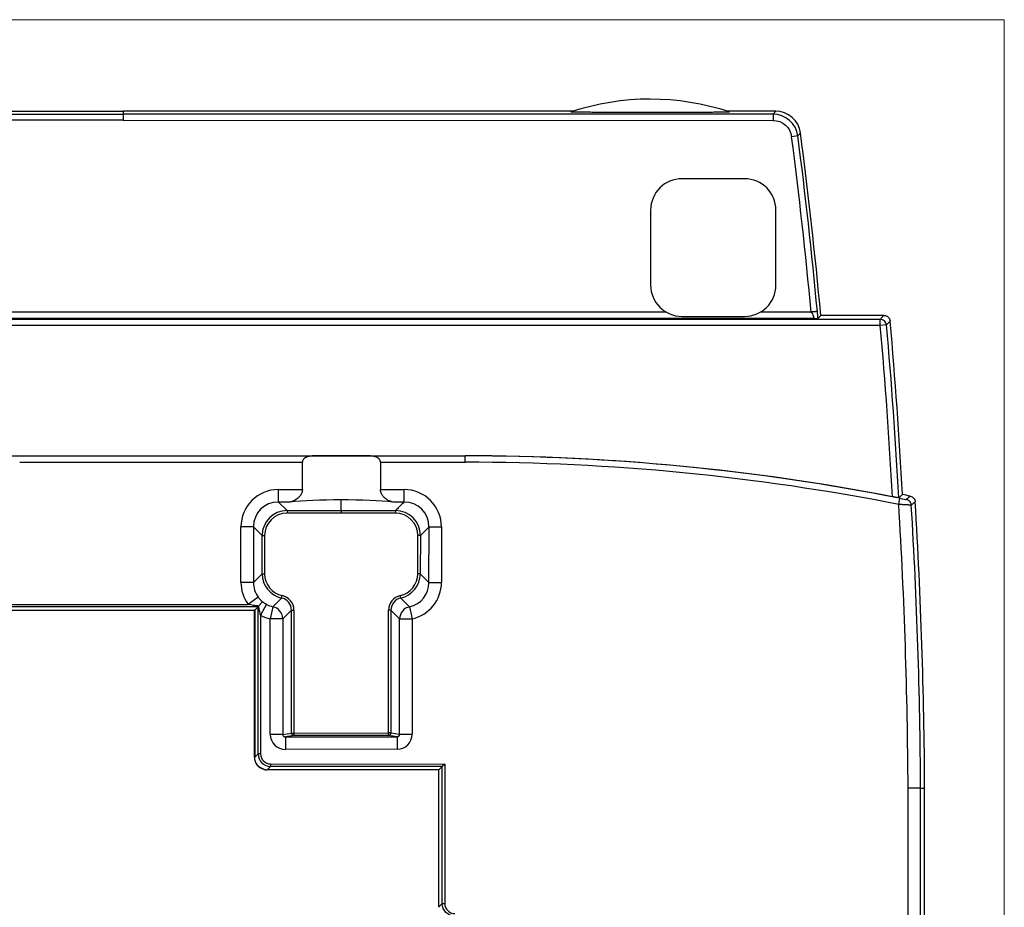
# Model space of a CAD drawing. Header units: millimetres. Extents: x 52 to 577, y 47 to 373.
# Tile 14 of 14: x 498 to 577, y 218 to 289. Entities that reach past the tile are written whole.
import ezdxf

# ---------------------------------------------------------------- set-up
doc = ezdxf.new("R2010")
doc.units = ezdxf.units.MM
doc.layers.add('1', color=7, linetype='Continuous', true_color=0xffffff)

msp = doc.modelspace()

# ---------------------------------------------------------------- linework, layer by layer
at = {"layer": '1', "color": 8, "linetype": 'Continuous', "lineweight": 18}
for q in [(436.261, 289.352), (576.989, 130.648)]:
    msp.add_line((576.989, 289.352), q, dxfattribs=at)
at = {"layer": '1', "color": 18, "linetype": 'Continuous', "lineweight": 25}
for p, q in [((454.73, 281.803), (506.625, 281.812)), ((470.657, 282.045), (506.625, 282.052)), ((542.598, 282.045), (506.625, 282.052)), ((506.625, 282.052), (506.625, 281.812)), ((558.52, 281.803), (506.625, 281.812)), ((506.625, 281.812), (506.625, 281.312)), ((558.73, 282.043), (554.826, 282.043)), ((558.73, 282.043), (558.52, 281.803)), ((506.625, 281.312), (454.731, 281.303)), ((506.625, 281.312), (558.519, 281.303)), ((560.502, 280.061), (560.006, 279.996)), ((556.246, 276.639), (551.246, 276.64)), ((548.746, 274.14), (548.745, 268.14)), ((558.745, 268.138), (558.746, 274.138)), ((550.01, 265.966), (463.266, 265.981)), ((561.543, 265.964), (557.479, 265.965)), ((446.164, 265.429), (567.084, 265.408)), ((561.773, 265.467), (451.615, 265.486)), ((551.245, 265.64), (556.245, 265.639)), ((567.371, 265.722), (562.328, 265.723)), ((567.084, 264.908), (567.084, 265.408)), ((567.084, 264.908), (446.168, 264.929)), ((567.581, 264.952), (567.084, 264.908)), ((479.325, 254.495), (533.925, 254.495)), ((498.358, 253.986), (515.081, 253.986)), ((515.081, 254.486), (521.791, 254.486)), ((515.081, 253.986), (520.936, 253.986)), ((520.936, 251.802), (520.936, 253.986)), ((526.313, 254.486), (530.994, 254.486)), ((527.168, 253.986), (530.994, 253.986)), ((527.168, 253.986), (527.168, 251.802)), ((530.994, 253.986), (533.925, 253.986)), ((533.925, 254.486), (533.925, 254.495)), ((533.925, 253.986), (533.925, 254.486)), ((519.015, 251.801), (520.936, 251.802)), ((519.015, 250.805), (519.015, 251.801)), ((527.168, 251.802), (529.054, 251.801)), ((529.054, 250.805), (529.054, 251.801)), ((524.034, 250.114), (524.034, 250.972)), ((568.556, 250.611), (568.653, 251.101)), ((519.933, 250.805), (519.015, 250.805)), ((519.015, 250.805), (519.707, 250.114)), ((519.707, 250.114), (519.707, 249.914)), ((519.707, 250.114), (524.034, 250.114)), ((524.034, 250.114), (528.362, 250.114)), ((529.054, 250.805), (528.171, 250.805)), ((528.362, 250.114), (528.362, 249.914)), ((524.034, 249.915), (519.707, 249.914)), ((528.362, 249.914), (524.034, 249.915)), ((517.023, 248.812), (516.027, 248.812)), ((516.028, 244.384), (516.027, 248.812)), ((517.023, 248.812), (517.024, 244.384)), ((517.715, 248.121), (517.023, 248.812)), ((530.354, 248.121), (531.046, 248.812)), ((531.045, 244.384), (531.046, 248.812)), ((531.046, 248.812), (532.042, 248.812)), ((532.042, 248.812), (532.041, 244.384)), ((517.715, 245.076), (517.715, 248.121)), ((517.715, 248.121), (517.914, 248.121)), ((517.914, 248.121), (517.915, 245.076)), ((530.154, 245.076), (530.155, 248.121)), ((530.354, 248.121), (530.155, 248.121)), ((530.354, 248.121), (530.353, 245.076)), ((517.024, 244.384), (517.715, 245.076)), ((517.715, 245.076), (517.915, 245.076)), ((530.353, 245.076), (530.154, 245.076)), ((531.045, 244.384), (530.353, 245.076)), ((517.024, 244.384), (516.028, 244.384)), ((531.045, 244.384), (532.041, 244.384)), ((517.402, 243.207), (516.6, 242.623)), ((518.585, 242.437), (519.278, 243.131)), ((519.278, 243.131), (519.321, 243.325)), ((528.791, 243.131), (528.748, 243.325)), ((528.791, 243.131), (529.484, 242.437)), ((517.399, 242.423), (495.851, 242.42)), ((496.648, 242.62), (516.6, 242.623)), ((517.399, 242.423), (517.129, 242.154)), ((517.397, 230.673), (517.399, 242.423)), ((517.44, 242.465), (517.399, 242.423)), ((518.069, 242.627), (517.599, 241.752)), ((518.585, 242.437), (518.372, 241.466)), ((529.484, 242.437), (529.697, 241.466)), ((517.099, 230.412), (517.101, 242.15)), ((517.129, 242.154), (517.101, 242.154)), ((517.129, 242.154), (517.127, 230.404)), ((517.599, 241.752), (517.597, 230.673)), ((519.368, 241.466), (518.372, 241.466)), ((518.373, 232.231), (518.372, 241.466)), ((520.059, 242.158), (519.368, 241.466)), ((519.368, 241.466), (519.369, 232.232)), ((520.061, 232.343), (520.059, 242.158)), ((520.059, 242.158), (520.258, 242.158)), ((520.258, 242.158), (520.26, 232.343)), ((527.809, 232.35), (527.81, 242.158)), ((528.01, 242.158), (527.81, 242.158)), ((528.01, 242.158), (528.008, 232.35)), ((528.701, 241.466), (528.01, 242.158)), ((528.699, 232.241), (528.701, 241.466)), ((528.701, 241.466), (529.697, 241.466)), ((529.697, 241.466), (529.696, 232.24)), ((519.369, 232.232), (518.373, 232.231)), ((519.369, 232.232), (520.061, 232.343)), ((520.26, 232.143), (519.577, 232.033)), ((519.577, 232.033), (528.493, 232.042)), ((519.577, 232.033), (519.578, 231.033)), ((520.061, 232.343), (520.26, 232.343)), ((520.26, 232.343), (527.809, 232.35)), ((520.26, 232.343), (520.26, 232.143)), ((527.809, 232.15), (520.26, 232.143)), ((527.809, 232.15), (527.809, 232.35)), ((528.008, 232.35), (527.809, 232.35)), ((528.493, 232.042), (527.809, 232.15)), ((528.008, 232.35), (528.699, 232.241)), ((528.493, 232.042), (528.494, 231.042)), ((528.699, 232.241), (529.696, 232.24)), ((517.127, 230.404), (517.397, 230.673)), ((517.597, 230.673), (517.397, 230.673)), ((528.494, 231.042), (519.578, 231.033)), ((518.396, 229.673), (518.126, 229.404)), ((518.396, 229.873), (518.396, 229.673)), ((518.396, 229.873), (532.304, 229.859)), ((532.104, 229.659), (518.396, 229.673)), ((532.104, 229.659), (531.834, 229.39)), ((532.102, 218.71), (532.104, 229.659)), ((532.304, 229.859), (532.104, 229.659)), ((532.304, 229.859), (532.302, 218.71)), ((531.832, 218.441), (531.834, 229.398)), ((570.304, 227.935), (570.627, 227.935)), ((570.627, 172.335), (570.627, 227.935)), ((531.832, 218.441), (532.102, 218.71)), ((532.102, 218.71), (532.302, 218.71))]:
    msp.add_line(p, q, dxfattribs=at)
for centre, radius, start, end in [((548.708, 263.002), 20, 71.54644, 108.43345), ((188.048, 231.644), 375.088, 5.25271, 7.40651), ((188.048, 231.644), 375.588, 5.25271, 7.40651), ((188.048, 231.644), 375.828, 5.20251, 7.43882), ((551.246, 274.14), 2.5, 89.98995, 179.98995), ((556.246, 274.139), 2.5, 359.98995, 89.98995), ((551.245, 268.14), 2.5, 179.98995, 269.98995), ((556.245, 268.139), 2.5, 269.98995, 359.98995), ((193.548, 231.644), 375.828, 3.01309, 5.13269), ((193.548, 231.644), 375.014, 2.99341, 5.0888), ((193.548, 231.644), 375.514, 2.97572, 5.0888), ((533.925, 74.616), 179.879, 79.06408, 90), ((533.925, 74.616), 179.87, 78.86799, 90), ((533.925, 74.616), 179.37, 78.86799, 90), ((533.925, 74.616), 180.202, 78.62422, 78.82269), ((161.582, 225.841), 407.727, 0.29424, 3.48291), ((161.582, 225.841), 408.727, 0.29352, 3.46575), ((161.582, 225.841), 409.05, 0.29329, 3.50066)]:
    msp.add_arc(centre, radius, start, end, dxfattribs=at)
for centre, major_axis, ratio, start_param, end_param in [((558.729, 280.042), (1.32, 1.503), 0.99973, 5.562735, 7.003679), ((567.084, 264.908), (0.369, -0.338), 0.99972, 0.830033, 2.311559), ((524.052, 254.4), (-5.417, 0), 0.017455, 4.281773, 5.143005), ((519.038, 248.79), (2.138, -2.137), 0.992433, 2.359993, 3.923193), ((529.03, 248.79), (-2.138, -2.137), 0.992433, 2.359993, 3.923193), ((524.052, 250.498), (5.417, 0.001), 0.087489, 1.574056, 2.434628), ((524.052, 250.498), (-5.417, 0.001), 0.087489, 3.848557, 4.715679), ((519.038, 248.79), (-1.436, 1.435), 0.985006, 5.501585, 7.064785), ((519.721, 248.108), (-1.423, 1.423), 0.993931, 5.501585, 7.064785), ((528.348, 248.108), (1.423, 1.423), 0.993931, 5.501585, 7.064785), ((529.03, 248.79), (1.436, 1.435), 0.985006, 5.501585, 7.064785), ((519.721, 248.108), (1.283, -1.282), 0.992433, 2.359993, 3.923193), ((528.348, 248.108), (-1.283, -1.282), 0.992433, 2.359993, 3.923193), ((519.721, 245.09), (1.423, 1.423), 0.993931, 2.359993, 3.707066), ((519.721, 245.09), (1.282, 1.283), 0.992433, 2.359993, 3.707066), ((528.347, 245.09), (-1.282, 1.283), 0.992433, 2.57612, 3.923193), ((528.347, 245.09), (-1.423, 1.423), 0.993931, 2.57612, 3.923193), ((519.039, 244.407), (2.137, 2.138), 0.992433, 2.359993, 2.986353), ((519.039, 244.407), (1.435, 1.436), 0.985006, 2.359993, 2.986353), ((529.03, 244.407), (-1.435, 1.436), 0.985006, 2.57612, 3.923193), ((529.03, 244.407), (-2.137, 2.138), 0.992433, 2.57612, 3.923193), ((519.054, 242.149), (0.715, 0.715), 0.989449, 5.501585, 6.848658), ((519.054, 242.149), (0.855, 0.855), 0.992433, 5.501585, 6.848658), ((529.015, 242.149), (-0.855, 0.855), 0.992433, 5.717712, 7.064785), ((529.015, 242.149), (-0.715, 0.715), 0.989449, 5.717712, 7.064785), ((519.039, 244.407), (1.435, 1.436), 0.985006, 3.431802, 3.707066), ((518.372, 241.466), (0.707, -0.707), 0.992433, 0.789196, 2.136269), ((529.697, 241.466), (0.707, 0.707), 0.992433, 1.005323, 2.352396), ((519.039, 244.407), (2.137, 2.138), 0.992433, 3.431802, 3.707066), ((519.578, 232.233), (-1.189, -0.191), 0.996097, 6.124725, 7.695123), ((519.578, 232.233), (0.206, 0.033), 0.958753, 2.983134, 4.553519), ((520.26, 232.343), (-0.032, 0.197), 0.996097, 1.412336, 2.982734), ((527.809, 232.35), (0.031, 0.198), 0.9961, 3.3005, 4.868911), ((528.491, 232.242), (-0.206, 0.033), 0.958778, 1.729699, 3.298117), ((528.491, 232.242), (1.19, -0.189), 0.9961, 4.871297, 6.439707), ((518.099, 230.412), (0.708, 0.707), 0.999805, 2.356703, 3.66919), ((518.397, 230.673), (0.708, 0.707), 0.999883, 2.356703, 3.926482), ((518.397, 230.673), (0.566, 0.565), 0.999805, 2.356703, 3.926482)]:
    msp.add_ellipse(centre, major_axis=major_axis, ratio=ratio, start_param=start_param, end_param=end_param, dxfattribs=at)
for points, knots in [([(555.039, 281.973), (555.04, 281.973), (555.041, 281.973), (555.04, 281.972), (555.04, 281.972), (555.036, 281.971), (555.026, 281.969), (555.003, 281.968), (554.984, 281.967), (554.971, 281.966), (554.964, 281.966), (554.926, 281.964), (554.89, 281.963), (554.827, 281.962), (554.794, 281.961), (554.758, 281.96), (554.734, 281.96), (554.721, 281.959), (554.658, 281.958), (554.603, 281.957), (554.49, 281.955), (554.43, 281.955), (554.338, 281.953), (554.307, 281.953), (554.244, 281.952), (554.212, 281.952), (554.116, 281.951), (554.05, 281.95), (553.851, 281.948), (553.715, 281.947), (553.506, 281.946), (553.436, 281.945), (553.294, 281.945), (553.222, 281.944), (553.006, 281.943), (552.861, 281.942), (552.569, 281.941), (552.421, 281.94), (552.199, 281.939), (552.125, 281.939), (551.976, 281.939), (551.902, 281.938), (551.679, 281.938), (551.53, 281.937), (551.084, 281.936), (550.785, 281.936), (550.188, 281.935), (549.889, 281.935), (549.29, 281.935), (548.99, 281.934), (548.39, 281.935), (548.09, 281.935), (547.639, 281.935), (547.451, 281.935), (547.244, 281.936), (547.187, 281.936), (547.159, 281.936), (547.149, 281.936), (547.131, 281.936), (547.047, 281.936), (546.963, 281.936), (546.59, 281.937), (546.293, 281.937), (545.85, 281.939), (545.703, 281.939), (545.409, 281.94), (545.263, 281.941), (544.971, 281.942), (544.826, 281.942), (544.609, 281.943), (544.536, 281.944), (544.393, 281.945), (544.321, 281.945), (544.108, 281.946), (543.968, 281.947), (543.693, 281.949), (543.558, 281.95), (543.361, 281.952), (543.296, 281.953), (543.2, 281.954), (543.168, 281.954), (543.106, 281.955), (543.075, 281.956), (542.985, 281.957), (542.926, 281.958), (542.815, 281.959), (542.761, 281.96), (542.686, 281.962), (542.661, 281.962), (542.615, 281.963), (542.593, 281.964), (542.531, 281.966), (542.495, 281.967), (542.458, 281.968), (542.451, 281.969), (542.438, 281.969), (542.432, 281.969), (542.416, 281.97), (542.397, 281.972), (542.388, 281.973), (542.384, 281.974), (542.383, 281.974), (542.383, 281.975), (542.383, 281.975), (542.384, 281.976)], [0, 0, 0, 0, 0.003906, 0.003906, 0.007812, 0.007812, 0.015625, 0.023437, 0.027344, 0.027344, 0.03125, 0.03125, 0.046875, 0.046875, 0.054687, 0.058594, 0.058594, 0.0625, 0.0625, 0.078125, 0.078125, 0.09375, 0.09375, 0.101563, 0.101563, 0.109375, 0.109375, 0.125, 0.125, 0.15625, 0.15625, 0.171875, 0.171875, 0.1875, 0.1875, 0.21875, 0.21875, 0.25, 0.25, 0.265625, 0.265625, 0.28125, 0.28125, 0.3125, 0.3125, 0.375, 0.375, 0.4375, 0.4375, 0.5, 0.5, 0.5625, 0.5625, 0.59375, 0.601563, 0.605469, 0.605469, 0.607422, 0.607422, 0.609375, 0.625, 0.625, 0.6875, 0.6875, 0.71875, 0.71875, 0.75, 0.75, 0.78125, 0.78125, 0.796875, 0.796875, 0.8125, 0.8125, 0.84375, 0.84375, 0.875, 0.875, 0.890625, 0.890625, 0.898438, 0.898438, 0.90625, 0.90625, 0.921875, 0.921875, 0.9375, 0.9375, 0.945313, 0.945313, 0.953125, 0.953125, 0.96875, 0.96875, 0.972656, 0.972656, 0.976563, 0.976563, 0.984375, 0.992188, 0.992188, 0.996094, 0.996094, 1, 1, 1, 1]), ([(558.52, 281.803), (558.52, 281.802), (558.52, 281.799), (558.52, 281.787), (558.52, 281.778), (558.52, 281.754), (558.52, 281.739), (558.52, 281.703), (558.52, 281.682), (558.52, 281.635), (558.52, 281.609), (558.52, 281.554), (558.52, 281.525), (558.52, 281.465), (558.52, 281.435), (558.52, 281.375), (558.52, 281.345), (558.52, 281.316)], [0, 0, 0, 0, 0.125, 0.125, 0.25, 0.25, 0.375, 0.375, 0.5, 0.5, 0.625, 0.625, 0.75, 0.75, 0.875, 0.875, 1, 1, 1, 1]), ([(561.561, 265.983), (561.56, 265.982), (561.559, 265.981), (561.553, 265.974), (561.548, 265.969), (561.543, 265.964)], [0, 0, 0, 0, 0.171957, 0.171957, 1, 1, 1, 1]), ([(561.543, 265.964), (561.544, 265.965), (561.546, 265.966), (561.548, 265.968), (561.551, 265.969), (561.553, 265.971), (561.556, 265.971), (561.559, 265.972), (561.561, 265.972), (561.564, 265.972), (561.567, 265.972), (561.57, 265.971), (561.573, 265.97), (561.577, 265.968), (561.58, 265.966), (561.583, 265.964), (561.587, 265.962), (561.59, 265.959), (561.594, 265.956), (561.597, 265.952), (561.601, 265.948), (561.604, 265.944), (561.608, 265.94), (561.615, 265.931), (561.624, 265.919), (561.635, 265.902), (561.645, 265.885), (561.654, 265.867), (561.661, 265.849), (561.667, 265.834), (561.671, 265.821), (561.674, 265.812), (561.677, 265.802), (561.68, 265.793), (561.684, 265.783), (561.687, 265.774), (561.69, 265.765), (561.694, 265.755), (561.697, 265.746), (561.701, 265.737), (561.704, 265.728), (561.708, 265.719), (561.711, 265.711), (561.715, 265.702), (561.719, 265.693), (561.722, 265.685), (561.726, 265.676), (561.73, 265.668), (561.733, 265.661), (561.735, 265.656), (561.737, 265.652), (561.738, 265.648), (561.74, 265.644), (561.742, 265.639), (561.743, 265.634), (561.745, 265.628), (561.746, 265.622), (561.748, 265.617), (561.749, 265.61), (561.751, 265.604), (561.753, 265.597), (561.754, 265.59), (561.756, 265.583), (561.757, 265.576), (561.759, 265.569), (561.76, 265.562), (561.761, 265.554), (561.763, 265.547), (561.764, 265.54), (561.765, 265.532), (561.766, 265.525), (561.768, 265.518), (561.769, 265.511), (561.769, 265.505), (561.77, 265.498), (561.771, 265.492), (561.772, 265.487), (561.772, 265.481), (561.773, 265.477), (561.773, 265.473), (561.773, 265.469), (561.773, 265.468), (561.773, 265.467)], [0, 0, 0, 0, 0.003909, 0.00763, 0.011203, 0.01467, 0.01808, 0.021483, 0.024926, 0.028459, 0.032125, 0.035966, 0.040015, 0.044304, 0.048857, 0.053694, 0.058834, 0.06429, 0.070073, 0.076194, 0.082659, 0.089475, 0.096647, 0.10418, 0.129024, 0.153606, 0.178002, 0.202293, 0.226563, 0.250899, 0.26397, 0.277037, 0.290101, 0.303163, 0.316227, 0.329294, 0.342365, 0.355443, 0.368528, 0.381624, 0.394731, 0.407852, 0.420986, 0.434138, 0.447307, 0.460495, 0.473705, 0.486937, 0.500193, 0.505814, 0.511998, 0.518752, 0.52608, 0.533983, 0.542465, 0.551528, 0.561173, 0.571403, 0.582219, 0.593622, 0.605615, 0.618198, 0.631373, 0.645141, 0.659506, 0.674469, 0.690032, 0.706199, 0.722973, 0.740358, 0.758361, 0.776985, 0.79624, 0.816133, 0.836675, 0.857877, 0.879756, 0.902327, 0.925611, 0.949632, 0.974418, 1, 1, 1, 1]), ([(561.773, 265.467), (561.778, 265.467), (561.786, 265.467), (561.803, 265.468), (561.812, 265.468), (561.832, 265.469), (561.842, 265.469), (561.862, 265.469), (561.872, 265.47), (561.902, 265.47), (561.922, 265.471), (561.959, 265.472), (561.977, 265.472), (562.026, 265.474), (562.053, 265.475), (562.078, 265.477), (562.082, 265.477), (562.09, 265.478), (562.094, 265.478), (562.102, 265.479), (562.105, 265.479), (562.106, 265.48)], [0, 0, 0, 0, 0.0625, 0.0625, 0.125, 0.125, 0.1875, 0.1875, 0.25, 0.25, 0.375, 0.375, 0.5, 0.5, 0.75, 0.75, 0.8125, 0.8125, 0.875, 0.875, 1, 1, 1, 1]), ([(567.084, 265.408), (567.132, 265.46), (567.18, 265.513), (567.275, 265.617), (567.323, 265.67), (567.371, 265.722)], [0, 0, 0, 0, 0.500404, 0.500404, 1, 1, 1, 1]), ([(567.371, 265.722), (567.402, 265.722), (567.433, 265.719), (567.478, 265.711), (567.493, 265.707), (567.523, 265.699), (567.538, 265.694), (567.581, 265.677), (567.608, 265.663), (567.647, 265.639), (567.66, 265.63), (567.685, 265.612), (567.697, 265.602), (567.731, 265.57), (567.752, 265.548), (567.779, 265.511), (567.788, 265.498), (567.805, 265.472), (567.812, 265.458), (567.833, 265.417), (567.844, 265.388), (567.856, 265.344), (567.86, 265.328), (567.865, 265.298), (567.868, 265.282), (567.869, 265.267)], [0, 0, 0, 0, 0.125, 0.125, 0.1875, 0.1875, 0.25, 0.25, 0.375, 0.375, 0.4375, 0.4375, 0.5, 0.5, 0.625, 0.625, 0.6875, 0.6875, 0.75, 0.75, 0.875, 0.875, 0.9375, 0.9375, 1, 1, 1, 1]), ([(567.869, 265.267), (567.864, 265.261), (567.858, 265.255), (567.832, 265.226), (567.81, 265.203), (567.72, 265.104), (567.651, 265.028), (567.581, 264.952)], [0, 0, 0, 0, 0.055513, 0.055513, 0.277565, 0.277565, 1, 1, 1, 1]), ([(521.791, 254.486), (521.745, 254.485), (521.7, 254.484), (521.61, 254.477), (521.566, 254.472), (521.479, 254.459), (521.436, 254.45), (521.351, 254.428), (521.31, 254.414), (521.248, 254.389), (521.228, 254.38), (521.188, 254.359), (521.169, 254.348), (521.141, 254.33), (521.132, 254.324), (521.113, 254.31), (521.104, 254.303), (521.078, 254.282), (521.062, 254.266), (521.03, 254.233), (521.016, 254.214), (520.989, 254.175), (520.977, 254.154), (520.962, 254.12), (520.958, 254.109), (520.95, 254.085), (520.947, 254.073), (520.939, 254.036), (520.936, 254.011), (520.936, 253.986)], [0, 0, 0, 0, 0.125, 0.125, 0.25, 0.25, 0.375, 0.375, 0.5, 0.5, 0.5625, 0.5625, 0.625, 0.625, 0.65625, 0.65625, 0.6875, 0.6875, 0.75, 0.75, 0.8125, 0.8125, 0.875, 0.875, 0.90625, 0.90625, 0.9375, 0.9375, 1, 1, 1, 1]), ([(527.168, 253.986), (527.168, 254.011), (527.165, 254.036), (527.157, 254.073), (527.154, 254.085), (527.146, 254.108), (527.142, 254.12), (527.127, 254.154), (527.116, 254.174), (527.096, 254.204), (527.089, 254.214), (527.074, 254.232), (527.067, 254.241), (527.043, 254.266), (527.027, 254.281), (526.992, 254.31), (526.974, 254.323), (526.918, 254.36), (526.878, 254.379), (526.818, 254.405), (526.797, 254.412), (526.755, 254.426), (526.734, 254.433), (526.67, 254.45), (526.626, 254.458), (526.539, 254.472), (526.494, 254.477), (526.405, 254.484), (526.359, 254.485), (526.313, 254.486)], [0, 0, 0, 0, 0.0625, 0.0625, 0.09375, 0.09375, 0.125, 0.125, 0.1875, 0.1875, 0.21875, 0.21875, 0.25, 0.25, 0.3125, 0.3125, 0.375, 0.375, 0.5, 0.5, 0.5625, 0.5625, 0.625, 0.625, 0.75, 0.75, 0.875, 0.875, 1, 1, 1, 1]), ([(520.936, 251.802), (520.936, 251.763), (520.933, 251.725), (520.924, 251.669), (520.92, 251.651), (520.911, 251.614), (520.906, 251.596), (520.889, 251.542), (520.875, 251.508), (520.844, 251.442), (520.827, 251.411), (520.799, 251.365), (520.789, 251.351), (520.769, 251.322), (520.759, 251.308), (520.727, 251.267), (520.705, 251.241), (520.66, 251.191), (520.637, 251.168), (520.59, 251.123), (520.565, 251.101), (520.491, 251.041), (520.441, 251.005), (520.34, 250.942), (520.289, 250.915), (520.225, 250.886), (520.212, 250.88), (520.186, 250.87), (520.173, 250.865), (520.135, 250.851), (520.109, 250.842), (520.033, 250.82), (519.983, 250.81), (519.933, 250.805)], [0, 0, 0, 0, 0.0625, 0.0625, 0.09375, 0.09375, 0.125, 0.125, 0.1875, 0.1875, 0.25, 0.25, 0.28125, 0.28125, 0.3125, 0.3125, 0.375, 0.375, 0.4375, 0.4375, 0.5, 0.5, 0.625, 0.625, 0.75, 0.75, 0.78125, 0.78125, 0.8125, 0.8125, 0.875, 0.875, 1, 1, 1, 1]), ([(528.171, 250.805), (528.122, 250.81), (528.071, 250.82), (527.97, 250.849), (527.919, 250.868), (527.842, 250.903), (527.816, 250.916), (527.764, 250.943), (527.739, 250.958), (527.663, 251.005), (527.613, 251.041), (527.54, 251.101), (527.516, 251.122), (527.48, 251.155), (527.468, 251.167), (527.445, 251.191), (527.433, 251.203), (527.399, 251.24), (527.377, 251.266), (527.336, 251.321), (527.315, 251.35), (527.287, 251.395), (527.278, 251.411), (527.261, 251.442), (527.253, 251.458), (527.229, 251.508), (527.215, 251.542), (527.198, 251.595), (527.193, 251.613), (527.184, 251.65), (527.18, 251.669), (527.171, 251.725), (527.168, 251.763), (527.168, 251.802)], [0, 0, 0, 0, 0.125, 0.125, 0.25, 0.25, 0.3125, 0.3125, 0.375, 0.375, 0.5, 0.5, 0.5625, 0.5625, 0.59375, 0.59375, 0.625, 0.625, 0.6875, 0.6875, 0.75, 0.75, 0.78125, 0.78125, 0.8125, 0.8125, 0.875, 0.875, 0.90625, 0.90625, 0.9375, 0.9375, 1, 1, 1, 1]), ([(568.555, 251.138), (568.555, 251.138), (568.551, 251.138), (568.54, 251.139), (568.536, 251.14), (568.526, 251.141), (568.52, 251.142), (568.5, 251.145), (568.484, 251.148), (568.456, 251.153), (568.446, 251.154), (568.425, 251.158), (568.414, 251.16), (568.378, 251.166), (568.353, 251.171), (568.312, 251.178), (568.298, 251.181), (568.269, 251.186), (568.24, 251.192), (568.209, 251.198), (568.178, 251.203), (568.162, 251.206), (568.115, 251.216), (568.082, 251.222), (568.05, 251.228)], [0, 0, 0, 0, 0.125, 0.125, 0.1875, 0.1875, 0.25, 0.25, 0.375, 0.375, 0.4375, 0.4375, 0.5, 0.5, 0.625, 0.625, 0.6875, 0.6875, 0.75, 0.8125, 0.8125, 0.875, 0.875, 1, 1, 1, 1]), ([(568.555, 251.138), (568.597, 251.175), (568.639, 251.211), (568.739, 251.298), (568.798, 251.349), (568.856, 251.399)], [0, 0, 0, 0, 0.417058, 0.417058, 1, 1, 1, 1]), ([(569.561, 250.549), (569.56, 250.575), (569.556, 250.601), (569.545, 250.653), (569.537, 250.679), (569.516, 250.73), (569.504, 250.755), (569.475, 250.803), (569.458, 250.826), (569.421, 250.869), (569.4, 250.889), (569.356, 250.925), (569.333, 250.94), (569.285, 250.968), (569.26, 250.979), (569.21, 250.997), (569.185, 251.004), (569.16, 251.009)], [0, 0, 0, 0, 0.125, 0.125, 0.25, 0.25, 0.375, 0.375, 0.5, 0.5, 0.625, 0.625, 0.75, 0.75, 0.875, 0.875, 1, 1, 1, 1]), ([(569.469, 251.278), (569.522, 251.267), (569.574, 251.247), (569.668, 251.192), (569.711, 251.157), (569.783, 251.074), (569.812, 251.027), (569.853, 250.926), (569.866, 250.872), (569.869, 250.818)], [0, 0, 0, 0, 0.25, 0.25, 0.5, 0.5, 0.75, 0.75, 1, 1, 1, 1]), ([(524.034, 250.114), (524.034, 250.113), (524.034, 250.111), (524.034, 250.105), (524.034, 250.1), (524.034, 250.09), (524.034, 250.082), (524.034, 250.072), (524.034, 250.069), (524.034, 250.067), (524.034, 250.067), (524.034, 250.066), (524.034, 250.065), (524.034, 250.06), (524.034, 250.056), (524.034, 250.041), (524.034, 250.032), (524.034, 250.011), (524.034, 250), (524.034, 249.977), (524.034, 249.966), (524.034, 249.941), (524.034, 249.929), (524.034, 249.915)], [0, 0, 0, 0, 0.125, 0.125, 0.25, 0.25, 0.375, 0.40625, 0.421875, 0.421875, 0.429687, 0.429687, 0.4375, 0.4375, 0.5, 0.5, 0.625, 0.625, 0.75, 0.75, 0.875, 0.875, 1, 1, 1, 1]), ([(529.054, 250.805), (529.051, 250.803), (529.049, 250.8), (528.845, 250.596), (528.643, 250.395), (528.415, 250.167), (528.389, 250.14), (528.362, 250.114)], [0, 0, 0, 0, 0.010943, 0.010943, 0.884434, 0.884434, 1, 1, 1, 1]), ([(569.561, 250.549), (569.561, 250.549), (569.561, 250.549), (569.56, 250.549), (569.559, 250.549), (569.558, 250.549), (569.557, 250.549), (569.555, 250.549), (569.553, 250.549), (569.551, 250.549), (569.548, 250.55), (569.545, 250.55), (569.542, 250.55), (569.539, 250.55), (569.535, 250.55), (569.53, 250.551), (569.526, 250.551), (569.521, 250.551), (569.516, 250.552), (569.51, 250.552), (569.504, 250.552), (569.498, 250.553), (569.491, 250.553), (569.484, 250.554), (569.477, 250.554), (569.469, 250.555), (569.461, 250.555), (569.453, 250.556), (569.444, 250.556), (569.434, 250.557), (569.425, 250.558), (569.415, 250.558), (569.404, 250.559), (569.393, 250.56), (569.382, 250.56), (569.37, 250.561), (569.358, 250.562), (569.345, 250.563), (569.332, 250.563), (569.319, 250.564), (569.305, 250.565), (569.291, 250.566), (569.276, 250.567), (569.261, 250.568), (569.246, 250.569), (569.23, 250.57), (569.213, 250.571), (569.197, 250.572), (569.18, 250.573), (569.162, 250.574), (569.144, 250.575), (569.126, 250.576), (569.107, 250.577), (569.088, 250.578), (569.068, 250.579), (569.048, 250.58), (569.028, 250.581), (569.007, 250.583), (568.986, 250.584), (568.965, 250.585), (568.943, 250.586), (568.921, 250.588), (568.899, 250.589), (568.876, 250.59), (568.853, 250.592), (568.829, 250.593), (568.806, 250.595), (568.782, 250.596), (568.758, 250.598), (568.733, 250.599), (568.709, 250.601), (568.684, 250.602), (568.658, 250.604), (568.633, 250.606), (568.608, 250.607), (568.582, 250.609), (568.565, 250.61), (568.556, 250.611)], [0, 0, 0, 0, 0.010076, 0.020238, 0.030487, 0.040823, 0.051246, 0.061755, 0.072351, 0.083035, 0.093806, 0.104664, 0.115609, 0.126641, 0.137761, 0.148969, 0.160264, 0.171647, 0.183117, 0.194675, 0.206321, 0.218055, 0.229876, 0.241786, 0.253784, 0.265869, 0.278043, 0.290305, 0.302656, 0.315094, 0.327621, 0.340237, 0.35294, 0.365733, 0.378613, 0.391583, 0.40464, 0.417787, 0.431022, 0.444346, 0.457759, 0.47126, 0.484851, 0.49853, 0.512298, 0.526155, 0.540101, 0.554136, 0.56826, 0.582473, 0.596776, 0.611167, 0.625648, 0.640217, 0.654876, 0.669624, 0.684462, 0.699389, 0.714405, 0.72951, 0.744705, 0.75999, 0.775363, 0.790827, 0.806379, 0.822022, 0.837753, 0.853575, 0.869486, 0.885486, 0.901576, 0.917756, 0.934025, 0.950384, 0.966833, 0.983372, 1, 1, 1, 1]), ([(517.402, 243.207), (517.427, 243.174), (517.451, 243.141), (517.502, 243.078), (517.527, 243.048), (517.566, 243.003), (517.579, 242.988), (517.605, 242.96), (517.619, 242.945), (517.659, 242.904), (517.685, 242.877), (517.712, 242.851)], [0, 0, 0, 0, 0.25, 0.25, 0.5, 0.5, 0.625, 0.625, 0.75, 0.75, 1, 1, 1, 1]), ([(517.456, 242.484), (517.384, 242.492), (517.313, 242.501), (517.169, 242.52), (517.098, 242.531), (516.955, 242.553), (516.883, 242.566), (516.741, 242.593), (516.67, 242.607), (516.6, 242.623)], [0, 0, 0, 0, 0.25, 0.25, 0.5, 0.5, 0.75, 0.75, 1, 1, 1, 1]), ([(517.599, 241.752), (517.58, 241.811), (517.564, 241.87), (517.534, 241.988), (517.52, 242.048), (517.495, 242.167), (517.483, 242.227), (517.466, 242.316), (517.461, 242.346), (517.451, 242.406), (517.445, 242.436), (517.44, 242.465)], [0, 0, 0, 0, 0.25, 0.25, 0.5, 0.5, 0.75, 0.75, 0.875, 0.875, 1, 1, 1, 1]), ([(517.712, 242.851), (517.711, 242.85), (517.711, 242.849), (517.709, 242.846), (517.708, 242.845), (517.706, 242.841), (517.704, 242.837), (517.696, 242.826), (517.69, 242.818), (517.67, 242.787), (517.652, 242.761), (517.619, 242.715), (517.607, 242.698), (517.588, 242.671), (517.581, 242.661), (517.568, 242.642), (517.561, 242.632), (517.539, 242.601), (517.524, 242.579), (517.491, 242.533), (517.474, 242.509), (517.456, 242.484)], [0, 0, 0, 0, 0.03125, 0.03125, 0.0625, 0.0625, 0.125, 0.125, 0.25, 0.25, 0.5, 0.5, 0.625, 0.625, 0.6875, 0.6875, 0.75, 0.75, 0.875, 0.875, 1, 1, 1, 1]), ([(517.712, 242.851), (517.725, 242.842), (517.738, 242.832), (517.765, 242.813), (517.779, 242.804), (517.821, 242.775), (517.849, 242.756), (517.894, 242.728), (517.909, 242.719), (517.94, 242.7), (517.956, 242.69), (518.003, 242.663), (518.036, 242.645), (518.069, 242.627)], [0, 0, 0, 0, 0.125, 0.125, 0.25, 0.25, 0.5, 0.5, 0.625, 0.625, 0.75, 0.75, 1, 1, 1, 1]), ([(517.843, 229.445), (517.848, 229.443), (517.859, 229.44), (517.874, 229.436), (517.89, 229.432), (517.905, 229.429), (517.921, 229.425), (517.937, 229.422), (517.953, 229.419), (517.969, 229.416), (517.985, 229.414), (518.001, 229.412), (518.017, 229.41), (518.033, 229.408), (518.049, 229.407), (518.065, 229.406), (518.081, 229.405), (518.092, 229.404), (518.097, 229.404)], [0, 0, 0, 0, 0.062499, 0.124997, 0.187496, 0.249995, 0.312495, 0.374994, 0.437494, 0.499994, 0.562494, 0.624994, 0.687494, 0.749995, 0.812496, 0.874997, 0.937498, 1, 1, 1, 1]), ([(570.308, 227.935), (570.306, 227.935), (570.298, 227.935), (570.27, 227.935), (570.25, 227.935), (570.198, 227.935), (570.166, 227.935), (570.093, 227.935), (570.051, 227.935), (569.958, 227.935), (569.908, 227.935), (569.8, 227.935), (569.742, 227.935), (569.622, 227.935), (569.56, 227.935), (569.433, 227.935), (569.368, 227.935), (569.304, 227.935)], [0, 0, 0, 0, 0.125, 0.125, 0.25, 0.25, 0.375, 0.375, 0.5, 0.5, 0.625, 0.625, 0.75, 0.75, 0.875, 0.875, 1, 1, 1, 1]), ([(533.102, 217.71), (533.036, 217.71), (532.971, 217.717), (532.842, 217.742), (532.78, 217.761), (532.659, 217.812), (532.601, 217.843), (532.492, 217.915), (532.441, 217.957), (532.348, 218.05), (532.307, 218.1), (532.234, 218.209), (532.203, 218.267), (532.153, 218.388), (532.134, 218.451), (532.108, 218.58), (532.102, 218.645), (532.102, 218.71)], [0, 0, 0, 0, 0.125, 0.125, 0.25, 0.25, 0.375, 0.375, 0.5, 0.5, 0.625, 0.625, 0.75, 0.75, 0.875, 0.875, 1, 1, 1, 1]), ([(531.832, 218.441), (531.832, 218.436), (531.832, 218.427), (531.833, 218.417), (531.833, 218.412)], [0, 0, 0, 0, 0.500001, 1, 1, 1, 1])]:
    msp.add_open_spline(points, degree=3, knots=knots, dxfattribs=at)
for points, degree in [([(560.502, 280.061), (560.374, 281.047), (559.51, 281.802), (558.52, 281.803)], 3), ([(558.52, 281.303), (559.263, 281.303), (559.91, 280.736), (560.006, 279.996)], 3), ([(560.502, 280.061), (560.572, 280.141), (560.643, 280.221), (560.713, 280.302)], 3), ([(562.106, 265.48), (562.093, 265.639), (562.077, 265.828), (562.059, 266.029)], 3), ([(562.106, 265.48), (562.18, 265.561), (562.254, 265.642), (562.328, 265.723)], 3), ([(498.358, 254.486), (503.932, 254.486), (509.506, 254.486), (515.081, 254.486)], 3), ([(530.994, 254.486), (531.971, 254.486), (532.948, 254.486), (533.925, 254.486)], 3), ([(568.653, 251.101), (568.919, 251.049), (569.149, 251.007), (569.16, 251.009)], 3), ([(569.16, 251.009), (569.263, 251.099), (569.366, 251.188), (569.469, 251.277)], 3), ([(569.869, 250.818), (569.766, 250.728), (569.664, 250.639), (569.561, 250.549)], 3), ([(517.44, 242.465), (517.446, 242.471), (517.451, 242.477), (517.456, 242.484)], 3), ([(496.151, 242.15), (506.625, 242.152)], 1), ([(506.625, 242.152), (517.101, 242.154)], 1), ([(517.843, 229.445), (517.525, 229.539), (517.127, 230.071), (517.127, 230.404)], 2), ([(531.834, 229.398), (518.126, 229.412)], 1), ([(569.304, 200.435), (569.304, 227.935)], 1), ([(570.308, 200.435), (570.308, 209.602), (570.308, 218.768), (570.308, 227.935)], 3), ([(532.302, 218.71), (532.302, 218.287), (532.677, 217.91), (533.102, 217.91)], 3)]:
    msp.add_open_spline(points, degree=degree, dxfattribs=at)
msp.add_rational_spline([(562.059, 266.029), (562.054, 266.028), (561.849, 266.01), (561.561, 265.983)], [1, 0.808833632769, 0.808833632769, 1], degree=3, dxfattribs=at)

doc.saveas('drawing.dxf')
